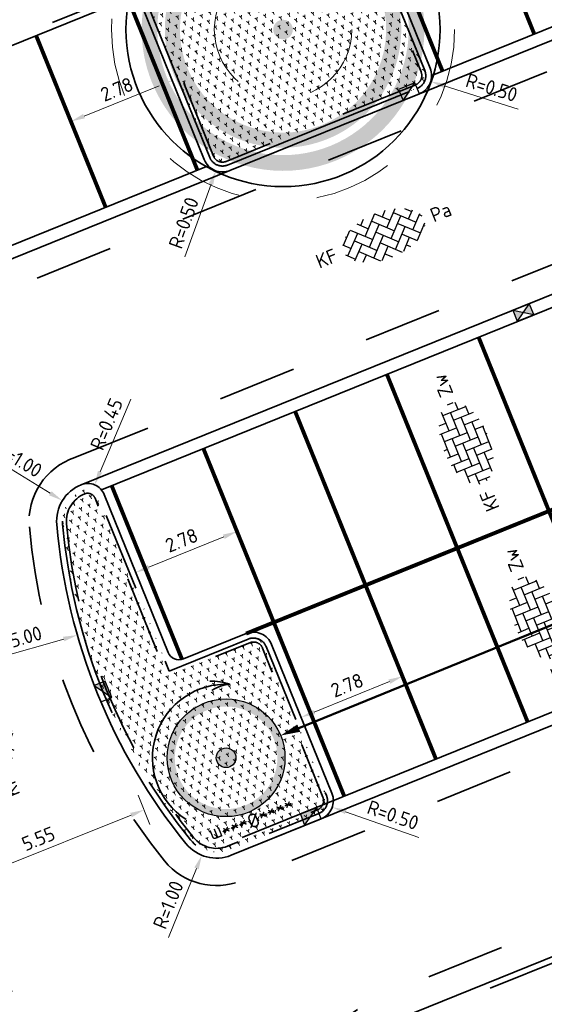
# Model space of a CAD drawing. Header units: metres. Extents: x 126075 to 126745, y 502461 to 502767.
# Tile 55 of 94: x 126483 to 126496, y 502655 to 502680. Entities that reach past the tile are written whole.
import ezdxf
from ezdxf.enums import TextEntityAlignment as Align

# ---------------------------------------------------------------- set-up
doc = ezdxf.new("R2010")
doc.units = ezdxf.units.M
doc.header["$PDSIZE"] = 1
for name, pattern in [('NLCS-HIDDEN', [4, 2, -2]), ('VH-TROTTOIRBAND-SO', [15, 5, -2, 2, -2, 2, -2]), ('VW-21-21_STREEP', [0.42, 0.21, -0.21]), ('ZZ-HIDDEN-SO', [4, 2, -2])]:
    doc.linetypes.add(name, pattern=pattern)
doc.layers.get('0').update_dxf_attribs({"linetype": 'CONTINUOUS'})
doc.layers.get('DEFPOINTS').update_dxf_attribs({"linetype": 'CONTINUOUS'})
doc.layers.add('N-GV-GR-BOOM-BESCHERMDEWORTELRUIMTE-GN', color=7, linetype='NLCS-HIDDEN', lineweight=0, plot=False)
doc.layers.add('N-GV-GR-BOOM_SOORT-V', color=7, linetype='CONTINUOUS', lineweight=18, true_color=0x025a01)
for name, color, linetype, lineweight in [('N-WE-GR-BEPLANTING-A-200', 92, 'CONTINUOUS', 18), ('N-WE-GR-BOOM-S', 90, 'CONTINUOUS', 25), ('N-WE-GR-BOOM-T18', 10, 'CONTINUOUS', 18), ('N-WE-RI-HWA_KOLK-S-200', 154, 'CONTINUOUS', 25), ('N-WE-VH-GOOT_BSS_ACHTERKANT-G', 170, 'CONTINUOUS', 35), ('N-WE-VH-GOOT_BSS_VOORKANT-G', 170, 'CONTINUOUS', 35), ('N-WE-VH-KANTOPSLUITING_BETONRUG-G', 7, 'ZZ-HIDDEN-SO', 35), ('N-WE-VH-KANTOPSLUITING_TROTTOIRBAND_130X150-G', 210, 'VH-TROTTOIRBAND-SO', 35), ('N-WE-VH-KANTOPSLUITING_TROTTOIRBAND_130X150_250-G', 210, 'VH-TROTTOIRBAND-SO', 35), ('N-WE-VH-KANTOPSLUITING_VOORKANTBAND-G', 50, 'CONTINUOUS', 35), ('N-WE-VH-MATERIAALGRENS-G', 7, 'ZZ-HIDDEN-SO', 35), ('N-WE-VH-OPENVERHARDING_BETONSTRAATSTEEN_KEIFORMAAT_ELLEBOOGVERBAND-S-200', 252, 'CONTINUOUS', 25), ('N-WE-VH-OPENVERHARDING_BETONSTRAATSTEEN_KEIFORMAAT_KEPERVERBAND-S-200', 252, 'CONTINUOUS', 25), ('N-WE-VW-MARKERING_PARKEERVAK-G', 7, 'VW-21-21_STREEP', 35), ('N-XX-GR-BOOM-T25', 7, 'CONTINUOUS', 25), ('V-WE-GR-BOOM-S', 90, 'CONTINUOUS', 25), ('X-XX-AL-M', 7, 'CONTINUOUS', 18)]:
    doc.layers.add(name, color=color, linetype=linetype, lineweight=lineweight)
doc.styles.add('NLCS-ISO', font='NLCS-ISO.ttf')
doc.styles.add('NLCS-ISO-M200-T18', font='NLCS-ISO.ttf', dxfattribs={"height": 0.36})
doc.styles.add('NLCS-ISO-M200-T25', font='NLCS-ISO.ttf', dxfattribs={"height": 0.5})
doc.dimstyles.new('NLCS-M200-T18-PIJL_L2_H1', dxfattribs={"dimscale": 0.2, "dimtxt": 2.5, "dimasz": 1.8, "dimexe": 2, "dimexo": 2, "dimgap": 0.7, "dimtad": 1, "dimzin": 0, "dimdsep": 46, "dimtxsty": 'NLCS-ISO-M200-T18', "dimcen": 0, "dimdle": 2, "dimclrd": 256, "dimclre": 256, "dimclrt": 10, "dimadec": 1, "dimazin": 0, "dimtfac": 1, "dimtdec": 3, "dimtofl": 0, "dimtmove": 0, "dimatfit": 3, "dimfxl": 2, "dimfxlon": 1, "dimtfillclr": 256, "dimtolj": 1, "dimtzin": 0, "dimlwd": -1, "dimlwe": -1, "dimarcsym": 0})

# ---------------------------------------------------------------- blocks, each defined once
blk = doc.blocks.new('V-SGR-BOOM_VERPLANTEN')
at = {"ltscale": 0.1}
h = blk.add_hatch(color=256, dxfattribs=at)
edge = h.paths.add_edge_path()
edge.add_arc((0, 0), 0.25, 0, 360)
at = {"color": 114, "lineweight": -3, "true_color": 0x139b48, "const_width": 0.2, "flags": 128}
for points in [[(-1.061, 1.06), (1.061, -1.06)], [(1.06, 1.061), (-1.06, -1.061)]]:
    blk.add_lwpolyline(points, dxfattribs=at)
at = {"lineweight": 35, "flags": 128}
for points in [[(-1.811, 0.485, 0.09274), (-2, 0)], [(-1.811, 0.485, 0.1365), (-1.75, 0)]]:
    blk.add_lwpolyline(points, format="xyb", dxfattribs=at)
for centre, radius in [((0, 0), 1.5), ((0.05, 0.025), 0.0562)]:
    blk.add_circle(centre, radius)
at = {"ltscale": 0.1}
blk.add_circle((0, 0), 0.25, dxfattribs=at)
at = {"lineweight": 35}
blk.add_arc((0, 0), 1.875, 165, 315, dxfattribs=at)
at = {"layer": 'N-WE-GR-BOOM-T18', "ltscale": 0.1, "style": 'NLCS-ISO-M200-T18'}
blk.add_attdef('SOORT', text='', height=0.36, dxfattribs=at).set_placement((0, 1.74), align=Align.MIDDLE_CENTER)
blk = doc.blocks.new('N-SGR-BOOM_VERPLANTEN')
at = {"true_color": 0x139b48}
h = blk.add_hatch(color=114, dxfattribs=at)
h.dxf.hatch_style = 1
edge = h.paths.add_edge_path()
edge.add_arc((0, 0), 1.5, 0, 360)
edge = h.paths.add_edge_path(flags=17)
edge.add_arc((0, 0), 1.307, 0, 360)
edge = h.paths.add_edge_path(flags=16)
edge.add_arc((0, 0), 0.25, 0, 360)
edge = h.paths.add_edge_path(flags=0)
edge.add_arc((0.05, 0.025), 0.0562, 0, 360)
at = {"ltscale": 0.1}
h = blk.add_hatch(color=256, dxfattribs=at)
edge = h.paths.add_edge_path()
edge.add_arc((0, 0), 0.25, 0, 360)
at = {"lineweight": 35, "flags": 128}
for points in [[(-0.797, -1.697, 0.09274), (-0.352, -1.969)], [(-0.797, -1.697, 0.1365), (-0.308, -1.723)]]:
    blk.add_lwpolyline(points, format="xyb", dxfattribs=at)
blk.add_circle((0, 0), 1.5)
at = {"ltscale": 0.1}
blk.add_circle((0, 0), 0.25, dxfattribs=at)
at = {"lineweight": 35}
blk.add_arc((0, 0), 1.875, 244.8526, 34.8526, dxfattribs=at)
at = {"layer": 'N-WE-GR-BOOM-T18', "ltscale": 0.1, "style": 'NLCS-ISO-M200-T18'}
blk.add_attdef('SOORT', text='', height=0.36, dxfattribs=at).set_placement((0, 1.74), align=Align.MIDDLE_CENTER)
blk = doc.blocks.new('*U121')
at = {"color": 114, "true_color": 0x139b48}
blk.add_lwpolyline([(24.628, 0, 0.2, 0, 0), (25.128, 0, 0, 0, 0)], format="xyseb", dxfattribs=at)
at = {"color": 114, "lineweight": 50, "true_color": 0x139b48}
blk.add_lwpolyline([(1.5, 0), (24.878, 0)], dxfattribs=at)
at = {"layer": 'N-WE-GR-BOOM-S'}
blk.add_blockref('N-SGR-BOOM_VERPLANTEN', (26.628, 0), dxfattribs=at).add_auto_attribs({'SOORT': '****%%c***m'})
at = {"layer": 'V-WE-GR-BOOM-S'}
blk.add_blockref('V-SGR-BOOM_VERPLANTEN', (0, 0), dxfattribs=at).add_auto_attribs({'SOORT': '****%%c***m'})
blk = doc.blocks.new('SVH-BSS_KEIFORMAAT_ELLEBOOG-SO')
for p, q in [((-1.87, 2.81), (-1.87, 0.39)), ((-0.82, 2.94), (-0.82, 1.44)), ((0.23, 2.97), (0.23, 2.49)), ((2.33, 2.7), (2.33, 0.39)), ((-4.84, 1.44), (-2.92, 1.44)), ((-3.97, 1.44), (-3.97, -1.71)), ((-3.04, 2.49), (-1.87, 2.49)), ((-2.92, 2.49), (-2.92, -0.66)), ((-1.87, 1.44), (1.28, 1.44)), ((-0.82, 2.49), (2.33, 2.49)), ((0.23, 1.44), (0.23, -1.71)), ((1.28, 2.49), (1.28, -0.66)), ((2.33, 1.44), (4.84, 1.44)), ((3.38, 2.35), (3.38, 1.44)), ((4.43, 1.44), (4.43, -1.71)), ((-5.48, 0.39), (-3.97, 0.39)), ((-5.02, 0.39), (-5.02, -1.24)), ((-2.92, 0.39), (0.23, 0.39)), ((-0.82, 0.39), (-0.82, -2.76)), ((1.28, 0.39), (4.43, 0.39)), ((3.38, 0.39), (3.38, -2.35)), ((5.48, 0.39), (5.48, -0.39)), ((-5.39, -0.66), (-5.02, -0.66)), ((-3.97, -0.66), (-0.82, -0.66)), ((-1.87, -0.66), (-1.87, -2.8)), ((0.23, -0.66), (3.38, -0.66)), ((2.33, -0.66), (2.33, -2.71)), ((4.43, -0.66), (5.39, -0.66)), ((-4.52, -1.71), (-1.87, -1.71)), ((-2.92, -1.71), (-2.92, -2.53)), ((-0.82, -1.71), (2.33, -1.71)), ((1.28, -1.71), (1.28, -2.9)), ((3.38, -1.71), (4.52, -1.71)), ((-1.87, -2.76), (1.28, -2.76)), ((0.23, -2.76), (0.23, -2.97))]:
    blk.add_line(p, q)
at = {"style": 'NLCS-ISO'}
blk.add_attdef('FORMAAT', text='', height=1.8, dxfattribs=at).set_placement((-6.53, 0), align=Align.MIDDLE_RIGHT)
blk.add_attdef('KLEUR', text='', height=1.8, dxfattribs=at).set_placement((6.53, 0), align=Align.MIDDLE_LEFT)
at = {"style": 'NLCS-ISO', "flags": 1}
blk.add_attdef('FUNCTIE', text='', height=1.8, dxfattribs=at).set_placement((0, -3.98), align=Align.TOP_CENTER)
blk = doc.blocks.new('SVH-BSS_KEIFORMAAT_KEPER-SO')
for p, q in [((-2.62, 2.62), (-1.48, 1.48)), ((-2.23, 0.74), (0.01, 2.97)), ((-2.23, 2.23), (-1.61, 2.85)), ((-0.01, 2.97), (1.48, 1.48)), ((0.74, 2.23), (1.39, 2.88)), ((0.74, 0.74), (2.62, 2.62)), ((-5.2, 0.74), (-3.76, 2.18)), ((-5.2, -0.74), (-2.97, 1.48)), ((-4.61, 1.64), (-4.45, 1.48)), ((-3.7, 2.21), (-1.48, 0)), ((-2.23, -0.74), (0, 1.48)), ((-0.74, 2.23), (1.48, 0)), ((0.74, -0.74), (2.97, 1.48)), ((2.23, 2.23), (4.45, 0)), ((3.71, 0.74), (4.61, 1.64)), ((3.76, 2.18), (4.45, 1.48)), ((3.76, 2.18), (4.45, 1.48)), ((-5.3, 0.84), (-4.45, 0)), ((-4.61, -1.64), (-2.97, 0)), ((-3.71, 0.74), (-1.48, -1.48)), ((-2.23, -2.23), (0, 0)), ((-0.74, 0.74), (1.48, -1.48)), ((0.74, -2.23), (2.97, 0)), ((2.23, 0.74), (4.45, -1.48)), ((3.71, -0.74), (5.3, 0.84)), ((5.2, 0.74), (5.45, 0.49)), ((-5.45, -0.49), (-4.45, -1.48)), ((-3.71, -0.74), (-1.61, -2.85)), ((-0.74, -0.74), (1.39, -2.88)), ((2.23, -0.74), (3.7, -2.21)), ((3.76, -2.18), (5.45, -0.49)), ((5.2, -0.74), (5.3, -0.84)), ((-3.7, -2.21), (-2.97, -1.48)), ((-1.39, -2.88), (0, -1.48)), ((-0.74, -2.23), (0.01, -2.97)), ((1.61, -2.85), (2.97, -1.48)), ((2.23, -2.23), (2.62, -2.62)), ((-0.01, -2.97), (0, -2.97))]:
    blk.add_line(p, q)
at = {"style": 'NLCS-ISO'}
blk.add_attdef('FORMAAT', text='', height=1.8, dxfattribs=at).set_placement((-6.53, 0), align=Align.MIDDLE_RIGHT)
blk.add_attdef('KLEUR', text='', height=1.8, dxfattribs=at).set_placement((6.53, 0), align=Align.MIDDLE_LEFT)
at = {"style": 'NLCS-ISO', "flags": 1}
blk.add_attdef('FUNCTIE', text='', height=1.8, dxfattribs=at).set_placement((0, -3.98), align=Align.TOP_CENTER)
blk = doc.blocks.new('N-SGR-BOOM_BOL_2E')
h = blk.add_hatch(color=256)
h.dxf.hatch_style = 1
edge = h.paths.add_edge_path()
edge.add_arc((0, 0), 0.25, 0, 360)
at = {"layer": 'N-GV-GR-BOOM_SOORT-V', "transparency": 33554559}
h = blk.add_hatch(color=256, dxfattribs=at)
h.dxf.hatch_style = 1
h.paths.add_polyline_path([(-3.6, 0, 1), (3.6, 0, 1)])
h.paths.add_polyline_path([(3.2, 0, -1), (-3.2, 0, -1)], flags=16)
h = blk.add_hatch(color=256, dxfattribs=at)
h.dxf.hatch_style = 1
edge = h.paths.add_edge_path()
edge.add_arc((0, 0), 3.01, 0, 360)
edge = h.paths.add_edge_path(flags=16)
edge.add_arc((0, 0), 2.626, 0, 360)
at = {"lineweight": 35}
blk.add_circle((0, 0), 4, dxfattribs=at)
at = {"layer": 'N-GV-GR-BOOM-BESCHERMDEWORTELRUIMTE-GN'}
for radius in [4.37, 1.75]:
    blk.add_circle((0, 0), radius, dxfattribs=at)
at = {"layer": 'N-XX-GR-BOOM-T25', "style": 'NLCS-ISO-M200-T25'}
blk.add_attdef('SOORT', text='', height=0.5, dxfattribs=at).set_placement((0, -0.873), align=Align.MIDDLE_CENTER)
blk = doc.blocks.new('*D190')
at = {"layer": 'DEFPOINTS', "color": 0, "transparency": 16777216}
for p in [(126484.512, 502663.029), (126479.366, 502660.964), (126480.553, 502658.006)]:
    blk.add_point(p, dxfattribs=at)
at = {"layer": 'X-XX-AL-M', "transparency": 16777216}
for p, q in [((126485.55, 502660.443), (126485.848, 502659.701)), ((126485.365, 502659.938), (126480.887, 502658.14)), ((126480.404, 502658.377), (126480.702, 502657.635))]:
    blk.add_line(p, q, dxfattribs=at)
for points in [[(126485.343, 502659.993), (126485.387, 502659.882), (126485.699, 502660.072)], [(126480.865, 502658.196), (126480.909, 502658.084), (126480.553, 502658.006)]]:
    blk.add_solid(points, dxfattribs=at)
at = {"layer": 'X-XX-AL-M', "color": 10, "transparency": 16777216, "insert": (126483.007, 502659.336), "char_height": 0.36, "attachment_point": 5, "rotation": 21.8713, "style": 'NLCS-ISO-M200-T18'}
blk.add_mtext('\\A1;5.55', dxfattribs=at)
blk = doc.blocks.new('*D254')
at = {"layer": 'DEFPOINTS', "color": 0, "transparency": 16777216}
for p in [(126486.414, 502678.655), (126486.414, 502678.655), (126483.835, 502677.611)]:
    blk.add_point(p, dxfattribs=at)
at = {"layer": 'X-XX-AL-M', "transparency": 16777216}
for p, q in [((126486.414, 502678.655), (126486.564, 502678.284)), ((126484.168, 502677.746), (126486.08, 502678.52)), ((126483.835, 502677.611), (126483.985, 502677.24))]:
    blk.add_line(p, q, dxfattribs=at)
for points in [[(126486.057, 502678.575), (126486.103, 502678.464), (126486.414, 502678.655)], [(126484.146, 502677.801), (126484.191, 502677.69), (126483.835, 502677.611)]]:
    blk.add_solid(points, dxfattribs=at)
at = {"layer": 'X-XX-AL-M', "color": 10, "transparency": 16777216, "insert": (126485.004, 502678.429), "char_height": 0.36, "attachment_point": 5, "rotation": 22.0408, "style": 'NLCS-ISO-M200-T18'}
blk.add_mtext('\\A1;2.78', dxfattribs=at)
blk = doc.blocks.new('*D270')
at = {"layer": 'DEFPOINTS', "color": 0, "transparency": 16777216}
for p in [(126492.276, 502663.475), (126489.697, 502662.431), (126489.698, 502662.428)]:
    blk.add_point(p, dxfattribs=at)
at = {"layer": 'X-XX-AL-M', "transparency": 16777216}
for p, q in [((126491.944, 502663.337), (126490.032, 502662.563)), ((126492.277, 502663.472), (126492.427, 502663.101)), ((126489.698, 502662.428), (126489.848, 502662.057))]:
    blk.add_line(p, q, dxfattribs=at)
for points in [[(126491.921, 502663.392), (126491.966, 502663.281), (126492.277, 502663.472)], [(126490.009, 502662.618), (126490.054, 502662.507), (126489.698, 502662.428)]]:
    blk.add_solid(points, dxfattribs=at)
at = {"layer": 'X-XX-AL-M', "color": 10, "transparency": 16777216, "insert": (126490.868, 502663.246), "char_height": 0.36, "attachment_point": 5, "rotation": 22.0408, "style": 'NLCS-ISO-M200-T18'}
blk.add_mtext('\\A1;2.78', dxfattribs=at)
blk = doc.blocks.new('*D271')
at = {"layer": 'DEFPOINTS', "color": 0, "transparency": 16777216}
for p in [(126488.064, 502667.164), (126485.485, 502666.12), (126485.485, 502666.12)]:
    blk.add_point(p, dxfattribs=at)
at = {"layer": 'X-XX-AL-M', "transparency": 16777216}
for p, q in [((126488.064, 502667.164), (126487.914, 502667.535)), ((126487.73, 502667.029), (126485.818, 502666.255)), ((126485.485, 502666.12), (126485.635, 502665.749))]:
    blk.add_line(p, q, dxfattribs=at)
for points in [[(126487.708, 502667.085), (126487.753, 502666.974), (126488.064, 502667.164)], [(126485.796, 502666.311), (126485.841, 502666.2), (126485.485, 502666.12)]]:
    blk.add_solid(points, dxfattribs=at)
at = {"layer": 'X-XX-AL-M', "color": 10, "transparency": 16777216, "insert": (126486.654, 502666.939), "char_height": 0.36, "attachment_point": 5, "rotation": 22.0408, "style": 'NLCS-ISO-M200-T18'}
blk.add_mtext('\\A1;2.78', dxfattribs=at)
blk = doc.blocks.new('*D309')
at = {"layer": 'DEFPOINTS', "color": 0, "transparency": 16777216}
for p in [(126487.541, 502659.841), (126487.168, 502658.913)]:
    blk.add_point(p, dxfattribs=at)
at = {"layer": 'X-XX-AL-M', "transparency": 16777216}
blk.add_line((126486.323, 502656.817), (126487.033, 502658.579), dxfattribs=at)
blk.add_solid([(126486.978, 502658.602), (126487.089, 502658.557), (126487.168, 502658.913)], dxfattribs=at)
at = {"layer": 'X-XX-AL-M', "color": 10, "transparency": 16777216, "insert": (126486.314, 502657.651), "char_height": 0.36, "attachment_point": 5, "rotation": 68.0613, "style": 'NLCS-ISO-M200-T18'}
blk.add_mtext('\\A1;R=1.00', dxfattribs=at)
blk = doc.blocks.new('*D310')
at = {"layer": 'DEFPOINTS', "color": 0, "transparency": 16777216}
for p in [(126498.416, 502668.658), (126483.997, 502664.523)]:
    blk.add_point(p, dxfattribs=at)
at = {"layer": 'X-XX-AL-M', "transparency": 16777216}
blk.add_line((126481.582, 502663.831), (126483.651, 502664.424), dxfattribs=at)
blk.add_solid([(126483.634, 502664.481), (126483.667, 502664.366), (126483.997, 502664.523)], dxfattribs=at)
at = {"layer": 'X-XX-AL-M', "color": 10, "transparency": 16777216, "insert": (126482.355, 502664.385), "char_height": 0.36, "attachment_point": 5, "rotation": 16.0028, "style": 'NLCS-ISO-M200-T18'}
blk.add_mtext('\\A1;R=15.00', dxfattribs=at)
blk = doc.blocks.new('*D311')
at = {"layer": 'DEFPOINTS', "color": 0, "transparency": 16777216}
for p in [(126483.617, 502667.949), (126484.47, 502667.427)]:
    blk.add_point(p, dxfattribs=at)
at = {"layer": 'X-XX-AL-M', "transparency": 16777216}
blk.add_line((126481.689, 502669.129), (126483.31, 502668.137), dxfattribs=at)
blk.add_solid([(126483.341, 502668.188), (126483.278, 502668.086), (126483.617, 502667.949)], dxfattribs=at)
at = {"layer": 'X-XX-AL-M', "color": 10, "transparency": 16777216, "insert": (126482.513, 502669), "char_height": 0.36, "attachment_point": 5, "rotation": 328.5423, "style": 'NLCS-ISO-M200-T18'}
blk.add_mtext('\\A1;R=1.00', dxfattribs=at)
blk = doc.blocks.new('*D321')
at = {"layer": 'DEFPOINTS', "color": 0, "transparency": 16777216}
for p in [(126490.019, 502660.304), (126490.491, 502660.139)]:
    blk.add_point(p, dxfattribs=at)
at = {"layer": 'X-XX-AL-M', "transparency": 16777216}
blk.add_line((126492.692, 502659.37), (126490.831, 502660.021), dxfattribs=at)
blk.add_solid([(126490.85, 502660.077), (126490.811, 502659.964), (126490.491, 502660.139)], dxfattribs=at)
at = {"layer": 'X-XX-AL-M', "color": 10, "transparency": 16777216, "insert": (126492.037, 502659.938), "char_height": 0.36, "attachment_point": 5, "rotation": 340.7483, "style": 'NLCS-ISO-M200-T18'}
blk.add_mtext('\\A1;R=0.50', dxfattribs=at)
blk = doc.blocks.new('*D322')
at = {"layer": 'DEFPOINTS', "color": 0, "transparency": 16777216}
for p in [(126484.438, 502668.352), (126484.264, 502667.937)]:
    blk.add_point(p, dxfattribs=at)
at = {"layer": 'X-XX-AL-M', "transparency": 16777216}
blk.add_line((126485.357, 502670.534), (126484.578, 502668.684), dxfattribs=at)
blk.add_solid([(126484.523, 502668.707), (126484.633, 502668.66), (126484.438, 502668.352)], dxfattribs=at)
at = {"layer": 'X-XX-AL-M', "color": 10, "transparency": 16777216, "insert": (126484.742, 502669.899), "char_height": 0.36, "attachment_point": 5, "rotation": 67.1644, "style": 'NLCS-ISO-M200-T18'}
blk.add_mtext('\\A1;R=0.45', dxfattribs=at)
blk = doc.blocks.new('*D324')
at = {"layer": 'DEFPOINTS', "color": 0, "transparency": 16777216}
for p in [(126487.694, 502676.824), (126487.525, 502676.354)]:
    blk.add_point(p, dxfattribs=at)
at = {"layer": 'X-XX-AL-M', "transparency": 16777216}
blk.add_line((126486.737, 502674.159), (126487.403, 502676.015), dxfattribs=at)
blk.add_solid([(126487.347, 502676.035), (126487.46, 502675.995), (126487.525, 502676.354)], dxfattribs=at)
at = {"layer": 'X-XX-AL-M', "color": 10, "transparency": 16777216, "insert": (126486.708, 502675.026), "char_height": 0.36, "attachment_point": 5, "rotation": 70.2342, "style": 'NLCS-ISO-M200-T18'}
blk.add_mtext('\\A1;R=0.50', dxfattribs=at)
blk = doc.blocks.new('*D325')
at = {"layer": 'DEFPOINTS', "color": 0, "transparency": 16777216}
for p in [(126492.522, 502678.779), (126492.998, 502678.628)]:
    blk.add_point(p, dxfattribs=at)
at = {"layer": 'X-XX-AL-M', "transparency": 16777216}
blk.add_line((126495.222, 502677.924), (126493.342, 502678.519), dxfattribs=at)
blk.add_solid([(126493.36, 502678.576), (126493.324, 502678.462), (126492.998, 502678.628)], dxfattribs=at)
at = {"layer": 'X-XX-AL-M', "color": 10, "transparency": 16777216, "insert": (126494.55, 502678.473), "char_height": 0.36, "attachment_point": 5, "rotation": 342.4441, "style": 'NLCS-ISO-M200-T18'}
blk.add_mtext('\\A1;R=0.50', dxfattribs=at)
blk = doc.blocks.new('SRI-KOLK_TROTTOIR-SO')
blk.add_hatch(color=256).paths.add_polyline_path([(1.125, 1.5), (-1.125, 1.5), (-1.125, 0)])
blk.add_line((-1.125, 0), (1.125, 1.5))
at = {"flags": 128}
blk.add_lwpolyline([(-1.125, 0), (1.125, 0), (1.125, 1.5), (-1.125, 1.5)], close=True, dxfattribs=at)
blk = doc.blocks.new('SRI-KOLK_STRAAT-SO')
h = blk.add_hatch(color=256)
h.dxf.hatch_style = 1
h.paths.add_polyline_path([(-1.125, 1.5), (-1.125, 0), (0, 0.75)])
h.paths.add_polyline_path([(1.125, 1.5), (0, 0.75), (1.125, 0)])
for p, q in [((-1.125, 0), (1.125, 1.5)), ((1.125, 0), (-1.125, 1.5))]:
    blk.add_line(p, q)
blk.add_lwpolyline([(-1.125, 0), (1.125, 0), (1.125, 1.5), (-1.125, 1.5)], close=True)

msp = doc.modelspace()

# ---------------------------------------------------------------- hatches: boundary and pattern name
at = {"layer": 'N-WE-GR-BEPLANTING-A-200', "transparency": 33554559}
h = msp.add_hatch(dxfattribs=at)
h.set_pattern_fill('AGR-BEPLANTING_SOORT_01-SO', color=256, scale=0.2, pattern_type=2)
h.set_pattern_definition([(82.0408, (126525.22425, 502679.51184), (-0.1820845, 0.1420513), [0.0577352, -0.1732052]), (142.0408, (126525.22425, 502679.51184), (-0.2140623, -0.0866641), [0.0577352, -0.1732052]), (292.0408, (126525.22425, 502679.51184), (0.1820844, -0.14205137), [0.05, -0.35])])
edge = h.paths.add_edge_path()
edge.add_line((126491.124, 502683.164), (126485.647, 502680.947))
edge.add_line((126485.647, 502680.947), (126485.779, 502680.623))
edge.add_line((126485.779, 502680.623), (126487.37, 502676.693))
edge.add_arc((126487.694, 502676.824), 0.35, 202.0408, 292.0408)
edge.add_line((126487.826, 502676.5), (126492.653, 502678.454))
edge.add_arc((126492.522, 502678.779), 0.35, 292.0408, 382.0408)
edge.add_line((126492.846, 502678.91), (126491.124, 502683.164))
h = msp.add_hatch(dxfattribs=at)
h.set_pattern_fill('AGR-BEPLANTING_SOORT_01-SO', color=256, scale=0.2, pattern_type=2)
h.set_pattern_definition([(81.70981, (126552.67594, 502551.6626), (-0.18126085, 0.14310075), [0.0577352, -0.1732052]), (141.70981, (126552.67594, 502551.6626), (-0.2145593, -0.08542613), [0.0577352, -0.1732052]), (291.70981, (126552.67594, 502551.66261), (0.18126079, -0.14310082), [0.05, -0.35])])
h.paths.add_polyline_path([(126488.807, 502664.229, 0.414214), (126488.351, 502664.422), (126486.34, 502663.608), (126484.542, 502668.05, 0.414214), (126484.151, 502668.215, 0.329765), (126483.623, 502667.353, 0.149424), (126486.881, 502659.305, 0.329765), (126487.86, 502659.053), (126490.15, 502659.98, 0.414214), (126490.343, 502660.435)])

# ---------------------------------------------------------------- linework, layer by layer
at = {"layer": 'N-WE-VH-GOOT_BSS_ACHTERKANT-G', "flags": 128}
for points in [[(126539.453, 502690.427), (126484.611, 502668.223)], [(126502.75, 502665.259), (126488.196, 502659.367)]]:
    msp.add_lwpolyline(points, dxfattribs=at)
at = {"layer": 'N-WE-VH-GOOT_BSS_ACHTERKANT-G'}
for points in [[(126493.022, 502678.781), (126505.253, 502683.733)], [(126475.122, 502671.535), (126487.333, 502676.478)]]:
    msp.add_lwpolyline(points, dxfattribs=at)
at = {"layer": 'N-WE-VH-GOOT_BSS_VOORKANT-G'}
for points in [[(126539.734, 502690.864), (126484.095, 502668.354)], [(126492.709, 502678.315), (126505.802, 502683.616)], [(126475.24, 502671.242), (126487.882, 502676.361)], [(126503.299, 502665.141), (126487.917, 502658.914)]]:
    msp.add_lwpolyline(points, dxfattribs=at)
at = {"layer": 'N-WE-VH-KANTOPSLUITING_BETONRUG-G'}
msp.add_lwpolyline([(126491.031, 502683.127), (126492.753, 502678.872, -0.414214), (126492.615, 502678.547), (126487.788, 502676.592, -0.414214), (126487.463, 502676.73), (126485.74, 502680.985)], format="xyb", dxfattribs=at)
at = {"layer": 'N-WE-VH-KANTOPSLUITING_BETONRUG-G', "flags": 128}
msp.add_lwpolyline([(126483.723, 502667.362, 0.149424), (126486.959, 502659.368, 0.329765), (126487.823, 502659.145), (126490.112, 502660.072, 0.414214), (126490.25, 502660.398), (126488.715, 502664.191, 0.414214), (126488.389, 502664.329), (126486.285, 502663.477), (126484.449, 502668.012, 0.414214), (126484.188, 502668.123, 0.329765)], format="xyb", close=True, dxfattribs=at)
at = {"layer": 'N-WE-VH-KANTOPSLUITING_TROTTOIRBAND_130X150-G', "flags": 128}
msp.add_lwpolyline([(126483.623, 502667.353, 0.149424), (126486.881, 502659.305, 0.329765), (126487.86, 502659.053), (126490.15, 502659.98, 0.414214), (126490.343, 502660.435), (126488.807, 502664.229, 0.414214), (126488.351, 502664.422), (126486.34, 502663.608), (126484.542, 502668.05, 0.414214), (126484.151, 502668.215, 0.329765)], format="xyb", close=True, dxfattribs=at)
at = {"layer": 'N-WE-VH-KANTOPSLUITING_TROTTOIRBAND_130X150_250-G'}
msp.add_lwpolyline([(126486.594, 502642.553), (126473.166, 502676.002), (126485.61, 502681.04), (126487.37, 502676.693, 0.414214), (126487.826, 502676.5), (126492.653, 502678.454, 0.414214), (126492.846, 502678.91), (126491.086, 502683.257), (126503.53, 502688.295), (126505.29, 502683.948, 0.414214), (126505.746, 502683.755), (126510.359, 502685.622, 0.414214), (126510.552, 502686.078), (126508.792, 502690.425), (126521.236, 502695.463), (126522.996, 502691.116, 0.414214), (126523.452, 502690.923), (126528.457, 502692.95, 0.414214), (126528.65, 502693.405), (126526.89, 502697.753), (126541.67, 502703.736), (126543.449, 502699.343)], format="xyb", dxfattribs=at)
at = {"layer": 'N-WE-VH-KANTOPSLUITING_TROTTOIRBAND_130X150_250-G', "flags": 128}
msp.add_lwpolyline([(126489.839, 502651.054, -0.304611), (126492.244, 502654.61), (126544.036, 502675.573, -0.198703), (126547.744, 502675.534), (126550.282, 502674.453), (126550.047, 502673.901)], format="xyb", dxfattribs=at)
at = {"layer": 'N-WE-VH-KANTOPSLUITING_VOORKANTBAND-G'}
msp.add_lwpolyline([(126520.875, 502695.156), (126509.265, 502690.455, 0.414214), (126509.1, 502690.065), (126510.691, 502686.135, -0.414214), (126510.415, 502685.483), (126505.802, 502683.616, -0.414214), (126505.151, 502683.892), (126503.56, 502687.822, 0.414214), (126503.169, 502687.987), (126491.559, 502683.287, 0.414214), (126491.394, 502682.896), (126492.985, 502678.966, -0.414214), (126492.709, 502678.315), (126487.882, 502676.361, -0.414214), (126487.231, 502676.637), (126485.64, 502680.567, 0.414214), (126485.249, 502680.732), (126473.639, 502676.032, 0.414214), (126473.474, 502675.641), (126486.73, 502642.614)], format="xyb", dxfattribs=at)
at = {"layer": 'N-WE-VH-KANTOPSLUITING_VOORKANTBAND-G', "flags": 128}
msp.add_lwpolyline([(126489.689, 502651.025, -0.306646), (126492.188, 502654.749), (126543.98, 502675.712, -0.198703), (126547.803, 502675.672), (126550.341, 502674.591)], format="xyb", dxfattribs=at)
at = {"layer": 'N-WE-VH-KANTOPSLUITING_VOORKANTBAND-G'}
msp.add_lwpolyline([(126483.474, 502667.34, 0.149424), (126486.765, 502659.211, 0.329765), (126487.917, 502658.914), (126490.206, 502659.841, 0.414214), (126490.482, 502660.492), (126488.946, 502664.285, 0.414214), (126488.295, 502664.561), (126486.701, 502663.915, -0.414214), (126486.31, 502664.081), (126484.681, 502668.106, 0.414214), (126484.095, 502668.354), (126484.095, 502668.354, 0.329765)], format="xyb", close=True, dxfattribs=at)
at = {"layer": 'N-WE-VH-MATERIAALGRENS-G', "flags": 128}
msp.add_lwpolyline([(126544.156, 502698.388), (126476.13, 502670.848), (126487.721, 502642.021), (126490.652, 502633.645), (126508.592, 502588.958)], dxfattribs=at)
at = {"layer": 'N-WE-VH-MATERIAALGRENS-G'}
msp.add_lwpolyline([(126543.224, 502680.55), (126488.179, 502658.265, -0.329765), (126486.221, 502658.77, -0.149435), (126482.776, 502667.279, -0.346814), (126483.937, 502669.046), (126539.472, 502691.512, -0.329773), (126541.43, 502691.007, -0.149424), (126544.874, 502682.499, -0.329765), (126543.819, 502680.774, -0.329765)], format="xyb", dxfattribs=at)
at = {"layer": 'N-WE-VH-MATERIAALGRENS-G', "flags": 128}
msp.add_lwpolyline([(126550.615, 502675.235), (126548.432, 502676.164, 0.210912), (126543.722, 502676.368), (126491.925, 502655.398, 0.419272), (126489.363, 502649.2), (126512.849, 502590.702)], format="xyb", dxfattribs=at)
at = {"layer": 'N-WE-VW-MARKERING_PARKEERVAK-G', "ltscale": 5, "const_width": 0.1}
for points in [[(126493.861, 502684.219), (126495.634, 502679.839)], [(126491.526, 502683.271), (126493.298, 502678.893)], [(126485.285, 502680.744), (126487.057, 502676.367)], [(126482.948, 502679.801), (126484.721, 502675.421)], [(126497.802, 502663.256), (126494.217, 502672.112)], [(126495.466, 502662.31), (126491.881, 502671.167)], [(126493.131, 502661.364), (126489.545, 502670.221)], [(126501.388, 502669.862), (126488.295, 502664.561)], [(126490.795, 502660.419), (126487.209, 502669.275)], [(126486.665, 502663.904), (126484.873, 502668.33)]]:
    msp.add_lwpolyline(points, dxfattribs=at)

# ---------------------------------------------------------------- block references
at = {"layer": 'N-WE-GR-BOOM-S'}
for name, p, rotation in [('N-SGR-BOOM_BOL_2E', (126489.237, 502679.952), 22.04078480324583), ('*U121', (126512.442, 502671.455), 202.1909807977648)]:
    msp.add_blockref(name, p, dxfattribs=dict(at, rotation=rotation))
at = {"layer": 'N-WE-RI-HWA_KOLK-S-200', "xscale": 0.2, "yscale": 0.2, "zscale": 0.2}
for name, p, rotation in [('SRI-KOLK_TROTTOIR-SO', (126492.501, 502678.231), 22.04078480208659), ('SRI-KOLK_STRAAT-SO', (126495.298, 502672.887), 202.0259695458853), ('SRI-KOLK_TROTTOIR-SO', (126484.512, 502663.029), 292.5384579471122), ('SRI-KOLK_TROTTOIR-SO', (126489.997, 502659.759), 21.25983126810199)]:
    msp.add_blockref(name, p, dxfattribs=dict(at, rotation=rotation))
at = {"layer": 'N-WE-VH-OPENVERHARDING_BETONSTRAATSTEEN_KEIFORMAAT_ELLEBOOGVERBAND-S-200', "xscale": 0.2, "yscale": 0.2, "zscale": 0.2, "rotation": 112.0407848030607}
for p in [(126493.905, 502669.402), (126495.705, 502664.956)]:
    msp.add_blockref('SVH-BSS_KEIFORMAAT_ELLEBOOG-SO', p, dxfattribs=at).add_auto_attribs({'FORMAAT': 'KF', 'KLEUR': 'Zw'})
at = {"layer": 'N-WE-VH-OPENVERHARDING_BETONSTRAATSTEEN_KEIFORMAAT_KEPERVERBAND-S-200', "xscale": 0.2, "yscale": 0.2, "zscale": 0.2}
for p, rotation in [((126491.799, 502674.71), 22.04078480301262), ((126481.703, 502662.109), 111.87)]:
    msp.add_blockref('SVH-BSS_KEIFORMAAT_KEPER-SO', p, dxfattribs=dict(at, rotation=rotation)).add_auto_attribs({'FORMAAT': 'KF', 'KLEUR': 'Pa'})

# ---------------------------------------------------------------- dimensions: what is measured, and where the dimension line sits
at = {"layer": 'X-XX-AL-M'}
for p1, p2, distance, picture, middle in [((126483.835, 502677.611), (126486.414, 502678.655), 0, '*D254', (126485.004, 502678.429)), ((126488.064, 502667.164), (126485.485, 502666.12), 0, '*D271', (126486.654, 502666.939)), ((126492.276, 502663.475), (126489.697, 502662.431), 0.004, '*D270', (126490.868, 502663.246)), ((126484.512, 502663.0293), (126479.3658, 502660.9635), 3.187, '*D190', (126483.0069, 502659.3358))]:
    dim = msp.add_aligned_dim(p1=p1, p2=p2, distance=distance, dimstyle='NLCS-M200-T18-PIJL_L2_H1', dxfattribs=at)
    dim.commit()
    dim.dimension.update_dxf_attribs({"geometry": picture, "text_midpoint": middle})
for center, mpoint, picture, middle in [((126492.522, 502678.779), (126492.998, 502678.628), '*D325', (126494.55, 502678.473)), ((126487.694, 502676.824), (126487.525, 502676.354), '*D324', (126486.708, 502675.026)), ((126484.264, 502667.937), (126484.438, 502668.352), '*D322', (126484.742, 502669.899)), ((126484.47, 502667.427), (126483.617, 502667.949), '*D311', (126482.513, 502669)), ((126498.416, 502668.658), (126483.997, 502664.523), '*D310', (126482.355, 502664.385)), ((126490.019, 502660.304), (126490.491, 502660.139), '*D321', (126492.037, 502659.938)), ((126487.541, 502659.841), (126487.168, 502658.913), '*D309', (126486.314, 502657.651))]:
    dim = msp.add_radius_dim(center=center, mpoint=mpoint, dimstyle='NLCS-M200-T18-PIJL_L2_H1', override={"dimpost": 'R=<>'}, dxfattribs=at)
    dim.commit()
    dim.dimension.update_dxf_attribs({"geometry": picture, "text_midpoint": middle})

doc.saveas('drawing.dxf')
